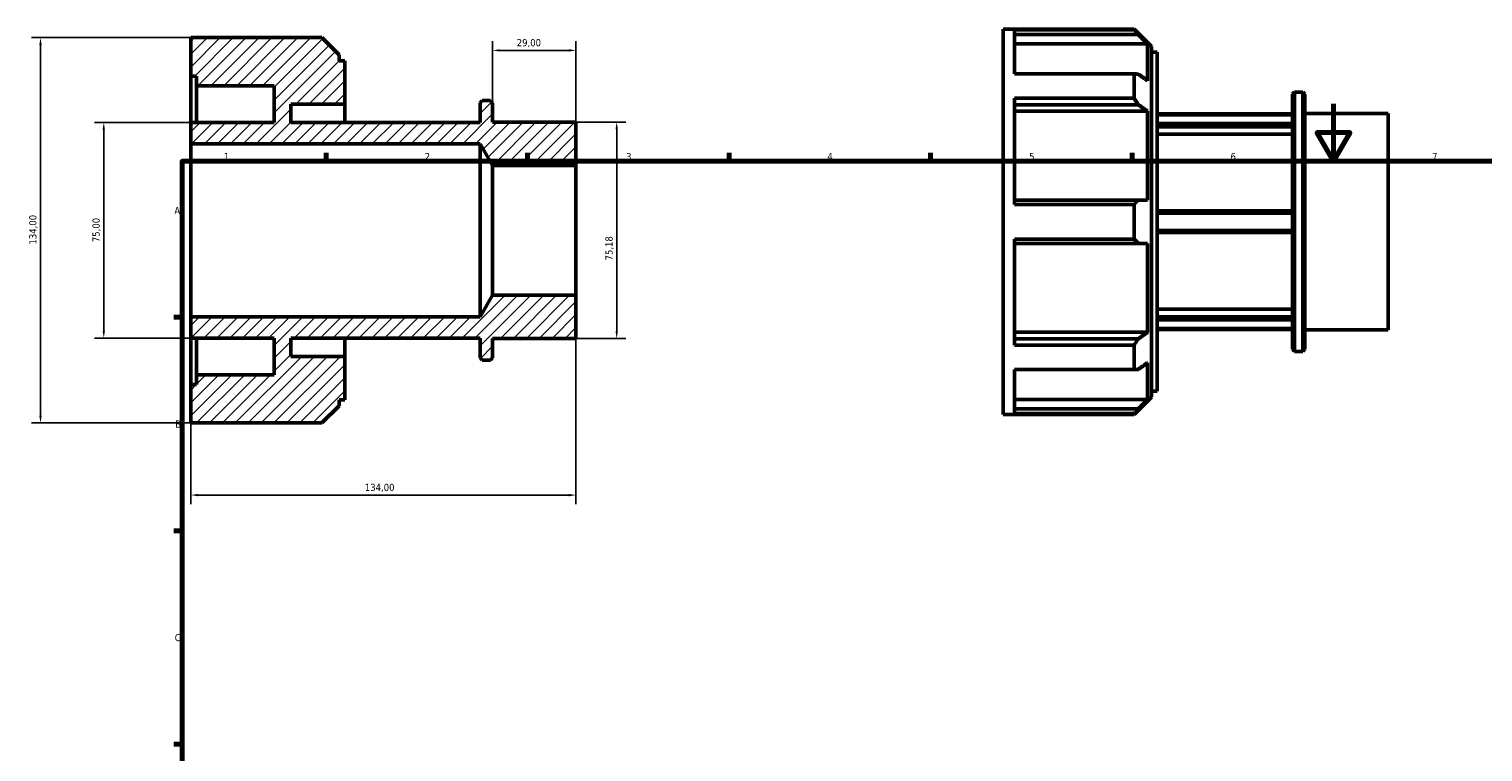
# Model space of a CAD drawing. Header units: millimetres. Extents: x -33 to 904, y -24 to 620.
# Tile 3 of 4: x -33 to 472, y 369 to 620. Entities that reach past the tile are written whole.
import ezdxf

# ---------------------------------------------------------------- set-up
doc = ezdxf.new("R2010")
doc.units = ezdxf.units.MM
for name, color, linetype, lineweight in [('Border (ISO)', 7, 'Continuous', 70), ('Dimension (ISO)', 7, 'Continuous', 25), ('Hatch (ISO)', 7, 'Continuous', 18), ('Visible (ISO)', 7, 'Continuous', 50)]:
    doc.layers.add(name, color=color, linetype=linetype, lineweight=lineweight)
doc.styles.add('Note Text (ISO)', font='tahoma.ttf')
doc.dimstyles.new('Default (ISO)', dxfattribs={"dimtxt": 2.5, "dimasz": 2.5, "dimexe": 3.175, "dimexo": 0, "dimgap": 0.762, "dimtad": 1, "dimrnd": 1e-08, "dimzin": 0, "dimtxsty": 'Note Text (ISO)', "dimcen": 0.09, "dimdle": 10, "dimclrd": 256, "dimclre": 256, "dimclrt": 232, "dimazin": 0, "dimtfac": 1.40208, "dimtmove": 0, "dimatfit": 3, "dimfxl": 1, "dimtolj": 1, "dimtzin": 0, "dimlwd": -1, "dimlwe": -1, "dimarcsym": 0})

# ---------------------------------------------------------------- blocks, each defined once
blk = doc.blocks.new('Borders Default Border')
at = {"layer": 'Border (ISO)'}
for p, q in [((70.08, 574), (70.08, 576.9)), ((140.17, 574), (140.17, 576.9)), ((210.25, 574), (210.25, 576.9)), ((280.33, 574), (280.33, 576.9)), ((350.42, 574), (350.42, 576.9)), ((20, 519.75), (17.1, 519.75)), ((20, 445.5), (17.1, 445.5)), ((20, 371.25), (17.1, 371.25))]:
    blk.add_line(p, q, dxfattribs=at)
at = {"layer": 'Border (ISO)', "flags": 128}
for points in [[(420.5, 594), (420.5, 574), (414.73, 584), (426.27, 584), (420.5, 574)], [(20, 20), (20, 574), (821, 574), (821, 20), (20, 20)]]:
    blk.add_lwpolyline(points, dxfattribs=at)
at = {"layer": 'Border (ISO)', "color": 232, "true_color": 0xca0064, "char_height": 2.5, "attachment_point": 7, "style": 'Note Text (ISO)'}
for s, insert in [('1', (34.48, 574.4)), ('2', (104.37, 574.4)), ('3', (174.43, 574.35)), ('4', (244.42, 574.4)), ('5', (314.64, 574.35)), ('6', (384.66, 574.35)), ('7', (454.77, 574.4)), ('A', (17.29, 555.62)), ('B', (17.59, 481.37)), ('C', (17.43, 407.08))]:
    blk.add_mtext(s, dxfattribs=dict(at, insert=insert))
blk = doc.blocks.new('*D7')
at = {"layer": 'Defpoints', "color": 0, "transparency": 16777216}
for p in [(128, 612.57), (128, 594.36), (157, 572.56)]:
    blk.add_point(p, dxfattribs=at)
at = {"layer": 'Dimension (ISO)', "transparency": 16777216}
for p, q in [((128, 594.36), (128, 615.75)), ((154.5, 612.57), (130.5, 612.57)), ((157, 572.56), (157, 615.75))]:
    blk.add_line(p, q, dxfattribs=at)
for points in [[(130.5, 612.99), (130.5, 612.16), (128, 612.57)], [(154.5, 612.99), (154.5, 612.16), (157, 612.57)]]:
    blk.add_solid(points, dxfattribs=at)
at = {"layer": 'Dimension (ISO)', "color": 232, "true_color": 0xca0064, "transparency": 16777216, "insert": (136.39, 616.51), "char_height": 2.5, "attachment_point": 1, "style": 'Note Text (ISO)'}
blk.add_mtext('\\A1;29,00', dxfattribs=at)
blk = doc.blocks.new('*D8')
at = {"layer": 'Defpoints', "color": 0, "transparency": 16777216}
for p in [(157, 587.59), (157, 512.41), (171.16, 512.41)]:
    blk.add_point(p, dxfattribs=at)
at = {"layer": 'Dimension (ISO)', "transparency": 16777216}
for p, q in [((157, 587.59), (174.34, 587.59)), ((171.16, 585.09), (171.16, 514.91)), ((157, 512.41), (174.34, 512.41))]:
    blk.add_line(p, q, dxfattribs=at)
for points in [[(170.74, 585.09), (171.58, 585.09), (171.16, 587.59)], [(170.74, 514.91), (171.58, 514.91), (171.16, 512.41)]]:
    blk.add_solid(points, dxfattribs=at)
at = {"layer": 'Dimension (ISO)', "color": 232, "true_color": 0xca0064, "transparency": 16777216, "insert": (167.22, 539.52), "char_height": 2.5, "attachment_point": 1, "rotation": 90, "style": 'Note Text (ISO)'}
blk.add_mtext('\\A1;75,18', dxfattribs=at)
blk = doc.blocks.new('*D9')
at = {"layer": 'Defpoints', "color": 0, "transparency": 16777216}
for p in [(23, 587.5), (-7.25, 512.5), (23, 512.5)]:
    blk.add_point(p, dxfattribs=at)
at = {"layer": 'Dimension (ISO)', "transparency": 16777216}
for p, q in [((23, 587.5), (-10.43, 587.5)), ((-7.25, 585), (-7.25, 515)), ((23, 512.5), (-10.43, 512.5))]:
    blk.add_line(p, q, dxfattribs=at)
for points in [[(-7.67, 585), (-6.84, 585), (-7.25, 587.5)], [(-7.67, 515), (-6.84, 515), (-7.25, 512.5)]]:
    blk.add_solid(points, dxfattribs=at)
at = {"layer": 'Dimension (ISO)', "color": 232, "true_color": 0xca0064, "transparency": 16777216, "insert": (-11.19, 545.88), "char_height": 2.5, "attachment_point": 1, "rotation": 90, "style": 'Note Text (ISO)'}
blk.add_mtext('\\A1;75,00', dxfattribs=at)
blk = doc.blocks.new('*D10')
at = {"layer": 'Defpoints', "color": 0, "transparency": 16777216}
for p in [(23, 617), (-29.26, 483), (23, 483)]:
    blk.add_point(p, dxfattribs=at)
at = {"layer": 'Dimension (ISO)', "transparency": 16777216}
for p, q in [((23, 617), (-32.43, 617)), ((-29.26, 614.5), (-29.26, 485.5)), ((23, 483), (-32.43, 483))]:
    blk.add_line(p, q, dxfattribs=at)
for points in [[(-29.67, 614.5), (-28.84, 614.5), (-29.26, 617)], [(-29.67, 485.5), (-28.84, 485.5), (-29.26, 483)]]:
    blk.add_solid(points, dxfattribs=at)
at = {"layer": 'Dimension (ISO)', "color": 232, "true_color": 0xca0064, "transparency": 16777216, "insert": (-33.19, 545.05), "char_height": 2.5, "attachment_point": 1, "rotation": 90, "style": 'Note Text (ISO)'}
blk.add_mtext('\\A1;134,00', dxfattribs=at)
blk = doc.blocks.new('*D12')
at = {"layer": 'Defpoints', "color": 0, "transparency": 16777216}
for p in [(157, 527.44), (23, 519.93), (23, 457.92)]:
    blk.add_point(p, dxfattribs=at)
at = {"layer": 'Dimension (ISO)', "transparency": 16777216}
for p, q in [((157, 527.44), (157, 454.74)), ((23, 519.93), (23, 454.74)), ((154.5, 457.92), (25.5, 457.92))]:
    blk.add_line(p, q, dxfattribs=at)
for points in [[(25.5, 458.33), (25.5, 457.5), (23, 457.92)], [(154.5, 458.33), (154.5, 457.5), (157, 457.92)]]:
    blk.add_solid(points, dxfattribs=at)
at = {"layer": 'Dimension (ISO)', "color": 232, "true_color": 0xca0064, "transparency": 16777216, "insert": (83.55, 461.85), "char_height": 2.5, "attachment_point": 1, "style": 'Note Text (ISO)'}
blk.add_mtext('\\A1;134,00', dxfattribs=at)

msp = doc.modelspace()

# ---------------------------------------------------------------- hatches: boundary and pattern name
at = {"layer": 'Hatch (ISO)'}
h = msp.add_hatch(dxfattribs=at)
h.set_pattern_fill('ANSI31', color=256, scale=25.4, style=0)
h.set_pattern_definition([(45, (0, 0), (-2.245064, 2.245064), [])])
h.paths.add_polyline_path([(128, 572.5552), (157, 572.5552), (157, 587.592), (128, 587.592), (128, 594.3586), (127.2482, 595.1104), (124.4018, 595.1104), (123.65, 594.3586), (123.65, 587.5), (57.8, 587.5), (57.8, 593.875), (76.6, 593.875), (76.6, 608.96), (74.59, 608.96), (74.59, 610.9853), (68.5753, 617), (23, 617), (23, 603.6), (25.01, 603.6), (25.01, 600.25), (52, 600.25), (52, 587.5), (23, 587.5), (23, 580.0736), (123.65, 580.0736)])
h.paths.add_polyline_path([(157, 527.4448), (128, 527.4448), (123.65, 519.9264), (23, 519.9264), (23, 512.5), (52, 512.5), (52, 499.75), (25.01, 499.75), (25.01, 496.4), (23, 496.4), (23, 483), (68.5753, 483), (74.59, 489.0147), (74.59, 491.04), (76.6, 491.04), (76.6, 506.125), (57.8, 506.125), (57.8, 512.5), (123.65, 512.5), (123.65, 505.6414), (124.4018, 504.8896), (127.2482, 504.8896), (128, 505.6414), (128, 512.408), (157, 512.408)])

# ---------------------------------------------------------------- linework, layer by layer
at = {"layer": 'Visible (ISO)'}
for p, q in [((68.5753, 617), (23, 617)), ((23, 617), (23, 603.6)), ((74.59, 610.9853), (68.5753, 617)), ((305.5312, 485.9823), (305.5312, 619.9823)), ((305.5312, 619.9823), (351.1065, 619.9823)), ((351.1065, 619.7111), (309.5512, 619.7111)), ((309.5512, 604.4252), (309.5512, 619.7111)), ((309.5512, 618.0555), (352.6005, 618.0555)), ((351.1065, 619.7111), (351.1065, 619.9823)), ((357.1212, 613.9676), (351.1065, 619.9823)), ((355.7965, 614.8371), (309.5512, 614.8371)), ((355.7965, 602.0365), (355.7965, 614.8371)), ((357.1212, 613.9676), (357.1212, 491.997)), ((357.1212, 611.9423), (359.1312, 611.9423)), ((359.1312, 494.0223), (359.1312, 611.9423)), ((74.59, 608.96), (74.59, 610.9853)), ((76.6, 608.96), (74.59, 608.96)), ((76.6, 593.875), (76.6, 608.96)), ((23, 603.6), (25.01, 603.6)), ((23, 587.5), (23, 603.6)), ((25.01, 603.6), (25.01, 600.25)), ((309.5512, 604.4252), (351.1065, 604.4252)), ((351.1065, 595.9082), (351.1065, 604.4252)), ((25.01, 600.25), (52, 600.25)), ((25.01, 587.5), (25.01, 600.25)), ((52, 600.25), (52, 587.5)), ((406.1812, 597.3409), (406.9331, 598.0927)), ((406.1812, 508.6238), (406.1812, 597.3409)), ((406.9331, 598.0927), (406.9331, 507.8719)), ((406.9331, 598.0927), (409.7794, 598.0927)), ((409.7794, 507.8719), (409.7794, 598.0927)), ((410.5312, 597.3409), (409.7794, 598.0927)), ((410.5312, 597.3409), (410.5312, 508.6238)), ((57.8, 587.5), (57.8, 593.875)), ((57.8, 593.875), (76.6, 593.875)), ((76.6, 587.5), (76.6, 593.875)), ((124.4018, 595.1104), (123.65, 594.3586)), ((123.65, 594.3586), (123.65, 587.5)), ((127.2482, 595.1104), (124.4018, 595.1104)), ((128, 594.3586), (127.2482, 595.1104)), ((128, 587.592), (128, 594.3586)), ((351.1065, 595.9082), (309.5512, 595.9082)), ((309.5512, 559.0047), (309.5512, 595.9082)), ((309.5512, 593.6797), (352.6005, 593.6797)), ((52, 587.5), (23, 587.5)), ((23, 587.5), (23, 580.0736)), ((123.65, 587.5), (57.8, 587.5)), ((157, 587.592), (128, 587.592)), ((157, 572.5552), (157, 587.592)), ((355.7965, 591.4039), (309.5512, 591.4039)), ((355.7965, 560.5007), (355.7965, 591.4039)), ((359.1312, 590.4823), (406.1812, 590.4823)), ((359.1312, 590.1116), (406.1812, 590.1116)), ((406.1812, 587.1109), (359.1312, 587.1109)), ((410.5312, 590.5743), (439.5312, 590.5743)), ((439.5312, 515.3903), (439.5312, 590.5743)), ((359.1312, 586.0318), (406.1812, 586.0318)), ((406.1812, 583.4205), (359.1312, 583.4205)), ((23, 580.0736), (123.65, 580.0736)), ((23, 519.9264), (23, 580.0736)), ((123.65, 580.0736), (128, 572.5552)), ((123.65, 519.9264), (123.65, 580.0736)), ((128, 572.5552), (157, 572.5552)), ((128, 527.4448), (128, 572.5552)), ((157, 527.4448), (157, 572.5552)), ((352.6005, 560.5007), (309.5512, 560.5007)), ((309.5512, 559.0047), (351.1065, 559.0047)), ((351.1065, 546.9599), (351.1065, 559.0047)), ((406.1812, 556.7323), (359.1312, 556.7323)), ((359.1312, 555.983), (406.1812, 555.983)), ((351.1065, 546.9599), (309.5512, 546.9599)), ((309.5512, 510.0564), (309.5512, 546.9599)), ((406.1812, 549.9816), (359.1312, 549.9816)), ((359.1312, 549.2323), (406.1812, 549.2323)), ((309.5512, 545.4639), (352.6005, 545.4639)), ((355.7965, 514.5607), (355.7965, 545.4639)), ((128, 527.4448), (123.65, 519.9264)), ((157, 527.4448), (128, 527.4448)), ((157, 512.408), (157, 527.4448)), ((359.1312, 522.5442), (406.1812, 522.5442)), ((123.65, 519.9264), (23, 519.9264)), ((23, 519.9264), (23, 512.5)), ((406.1812, 519.9328), (359.1312, 519.9328)), ((359.1312, 518.8538), (406.1812, 518.8538)), ((406.1812, 515.8531), (359.1312, 515.8531)), ((23, 512.5), (52, 512.5)), ((23, 496.4), (23, 512.5)), ((25.01, 499.75), (25.01, 512.5)), ((52, 512.5), (52, 499.75)), ((57.8, 506.125), (57.8, 512.5)), ((57.8, 512.5), (123.65, 512.5)), ((76.6, 506.125), (76.6, 512.5)), ((123.65, 512.5), (123.65, 505.6414)), ((128, 505.6414), (128, 512.408)), ((128, 512.408), (157, 512.408)), ((309.5512, 514.5607), (355.7965, 514.5607)), ((352.6005, 512.285), (309.5512, 512.285)), ((359.1312, 515.4823), (406.1812, 515.4823)), ((410.5312, 515.3903), (439.5312, 515.3903)), ((76.6, 506.125), (57.8, 506.125)), ((76.6, 491.04), (76.6, 506.125)), ((309.5512, 510.0564), (351.1065, 510.0564)), ((351.1065, 501.5395), (351.1065, 510.0564)), ((406.1812, 508.6238), (406.9331, 507.8719)), ((406.9331, 507.8719), (409.7794, 507.8719)), ((410.5312, 508.6238), (409.7794, 507.8719)), ((123.65, 505.6414), (124.4018, 504.8896)), ((124.4018, 504.8896), (127.2482, 504.8896)), ((127.2482, 504.8896), (128, 505.6414)), ((351.1065, 501.5395), (309.5512, 501.5395)), ((309.5512, 486.2535), (309.5512, 501.5395)), ((355.7965, 491.1276), (355.7965, 503.9281)), ((25.01, 496.4), (23, 496.4)), ((23, 496.4), (23, 483)), ((52, 499.75), (25.01, 499.75)), ((25.01, 499.75), (25.01, 496.4)), ((74.59, 489.0147), (74.59, 491.04)), ((74.59, 491.04), (76.6, 491.04)), ((309.5512, 491.1276), (355.7965, 491.1276)), ((357.1212, 491.997), (351.1065, 485.9823)), ((357.1212, 494.0223), (359.1312, 494.0223)), ((68.5753, 483), (74.59, 489.0147)), ((305.5312, 485.9823), (351.1065, 485.9823)), ((352.6005, 487.9092), (309.5512, 487.9092)), ((309.5512, 486.2535), (351.1065, 486.2535)), ((351.1065, 485.9823), (351.1065, 486.2535)), ((23, 483), (68.5753, 483))]:
    msp.add_line(p, q, dxfattribs=at)
for points, weights in [([(352.6005, 618.0555), (351.8723, 618.874), (351.1065, 619.7111)], [1.0009616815, 1.00062261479, 1]), ([(352.6005, 618.0555), (354.239, 616.406), (355.7965, 614.8371)], [1.00912456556, 1.00637831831, 1.00300320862]), ([(351.1065, 604.4252), (351.8723, 604.3681), (352.6005, 604.3123)], [1, 1.00062261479, 1.0009616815]), ([(355.7965, 602.0365), (354.239, 603.146), (352.6005, 604.3123)], [1.00300320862, 1.00637831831, 1.00912456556]), ([(352.6005, 593.6797), (351.8723, 594.7814), (351.1065, 595.9082)], [1.0009616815, 1.00062261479, 1]), ([(352.6005, 593.6797), (354.239, 592.5133), (355.7965, 591.4039)], [1.00912456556, 1.00637831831, 1.00300320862]), ([(351.1065, 559.0047), (351.8723, 559.7612), (352.6005, 560.5007)], [1, 1.00062261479, 1.0009616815]), ([(355.7965, 560.5007), (354.239, 560.5007), (352.6005, 560.5007)], [1.00300320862, 1.00637831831, 1.00912456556]), ([(352.6005, 545.4639), (351.8723, 546.2035), (351.1065, 546.9599)], [1.0009616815, 1.00062261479, 1]), ([(352.6005, 545.4639), (354.239, 545.4639), (355.7965, 545.4639)], [1.00912456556, 1.00637831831, 1.00300320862]), ([(351.1065, 510.0564), (351.8723, 511.1833), (352.6005, 512.285)], [1, 1.00062261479, 1.0009616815]), ([(355.7965, 514.5607), (354.239, 513.4513), (352.6005, 512.285)], [1.00300320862, 1.00637831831, 1.00912456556]), ([(352.6005, 501.6523), (351.8723, 501.5965), (351.1065, 501.5395)], [1.0009616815, 1.00062261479, 1]), ([(352.6005, 501.6523), (354.239, 502.8187), (355.7965, 503.9281)], [1.00912456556, 1.00637831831, 1.00300320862]), ([(355.7965, 491.1276), (354.239, 489.5586), (352.6005, 487.9092)], [1.00300320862, 1.00637831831, 1.00912456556]), ([(351.1065, 486.2535), (351.8723, 487.0907), (352.6005, 487.9092)], [1, 1.00062261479, 1.0009616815])]:
    msp.add_rational_spline(points, weights, degree=2, dxfattribs=at)

# ---------------------------------------------------------------- block references
msp.add_blockref('Borders Default Border', (0, 0))

# ---------------------------------------------------------------- dimensions: what is measured, and where the dimension line sits
at = {"layer": 'Dimension (ISO)'}
for base, p1, p2, angle, picture, middle in [((-29.2555, 483), (23, 617), (23, 483), 90, '*D10', (-29.2555, 550)), ((128, 612.572), (157, 572.5552), (128, 594.3586), 180, '*D7', (140.5, 612.572)), ((-7.255, 512.5), (23, 587.5), (23, 512.5), 90, '*D9', (-7.255, 550)), ((171.1614, 512.408), (157, 587.592), (157, 512.408), 90, '*D8', (171.1614, 543.65)), ((23, 457.9181), (157, 527.4448), (23, 519.9264), 180, '*D12', (88.5, 457.9181))]:
    dim = msp.add_linear_dim(base=base, p1=p1, p2=p2, angle=angle, dimstyle='Default (ISO)', override={"dimdec": 2, "dimtp": 0, "dimtm": 0, "dimtdec": 2, "dimtofl": 0, "dimatfit": 1}, dxfattribs=at)
    dim.commit()
    dim.dimension.update_dxf_attribs({"geometry": picture, "text_midpoint": middle, "dimtype": 160})

doc.saveas('drawing.dxf')
